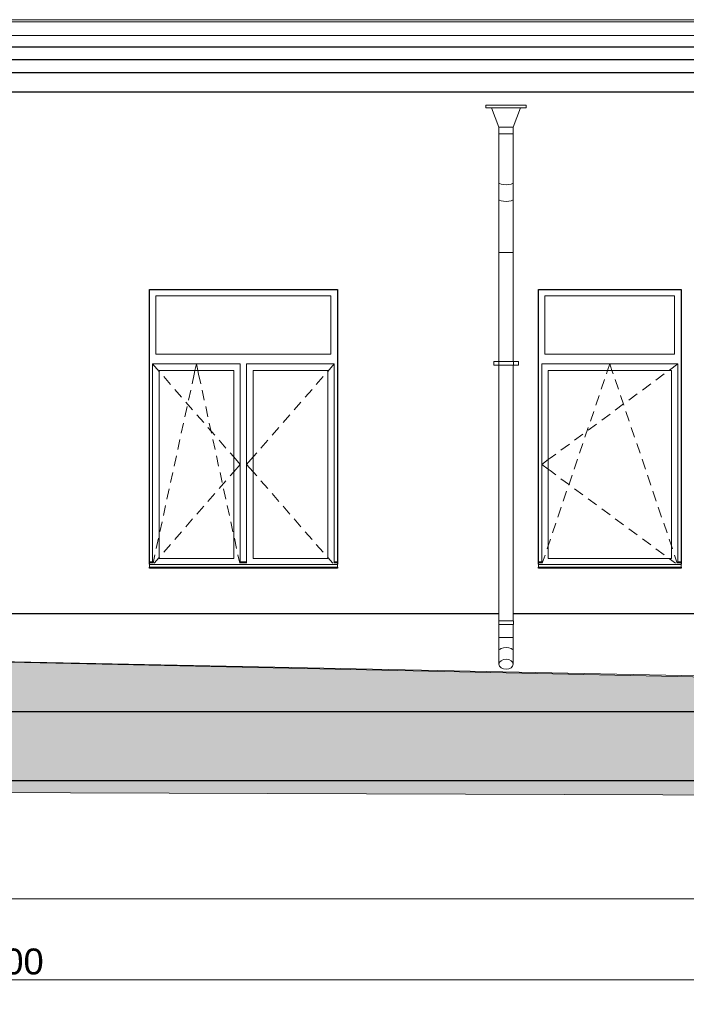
# Model space of a CAD drawing. Header units: millimetres. Extents: x -28034 to 133570, y -6180 to 17692.
# Tile 29 of 36: x 99265 to 104405, y -5044 to 2550. Entities that reach past the tile are written whole.
import ezdxf

# ---------------------------------------------------------------- set-up
doc = ezdxf.new("R2010")
doc.units = ezdxf.units.MM
doc.header["$MEASUREMENT"] = 0
for name, color, linetype, lineweight in [('1 Молдинги_Ном._пера__120', 7, 'Continuous', 5), ('1_Цоколь_Ном._пера__21', 7, 'Continuous', 30), ('2D - Общий_Ном._пера__120', 7, 'Continuous', 5), ('2D - Общий_Ном._пера__2', 8, 'Continuous', 15), ('Конструктив - Стены Несущие_Ном._пера__21', 7, 'Continuous', 30), ('Новый_1 ВОДОСТОК_Ном._пера__120', 7, 'Continuous', 5), ('Новый_1 Молдинги_Ном._пера__21', 7, 'Continuous', 30), ('Новый_Фартук парапета_Ном._пера__120', 7, 'Continuous', 5), ('Окна Archicad_Ном._пера__120', 7, 'Continuous', 5), ('Окна Archicad_Ном._пера__21', 7, 'Continuous', 30), ('Размер - Общий_Ном._пера__1', 7, 'Continuous', 15)]:
    doc.layers.add(name, color=color, linetype=linetype, lineweight=lineweight)
for name, color, linetype in [('1_Цоколь', 7, 'Continuous'), ('Конструктив - Стены Несущие', 7, 'Continuous'), ('Новый_1 ВОДОСТОК', 7, 'Continuous'), ('Новый_1 Молдинги', 7, 'Continuous'), ('Новый_Фартук парапета', 7, 'Continuous'), ('Окна Archicad', 7, 'Continuous'), ('Размер - Общий', 7, 'Continuous')]:
    doc.layers.add(name, color=color, linetype=linetype)
doc.styles.add('СГЕНЕРИР_СТИЛЬ_2', font='arial.ttf')
doc.dimstyles.new('СГЕНЕРИР_СТИЛЬ__1', dxfattribs={"dimtxt": 200, "dimasz": 190, "dimexe": 0.18, "dimexo": 0.0625, "dimgap": 0, "dimtad": 1, "dimtih": 1, "dimtoh": 1, "dimdec": 0, "dimzin": 0, "dimdsep": 46, "dimtxsty": 'СГЕНЕРИР_СТИЛЬ_2', "dimblk": 'ARROWHEAD_6', "dimblk1": 'ARROWHEAD_6', "dimblk2": 'ARROWHEAD_6', "dimcen": 0.09, "dimclrd": 7, "dimclre": 7, "dimclrt": 7, "dimazin": 0, "dimtfac": 1, "dimtdec": 4, "dimtmove": 0, "dimatfit": 3, "dimfxl": 1, "dimtolj": 1, "dimtzin": 0, "dimarcsym": 0})
doc.dimstyles.new('СГЕНЕРИР_СТИЛЬ__4', dxfattribs={"dimtxt": 200, "dimasz": 190, "dimexe": 0.18, "dimexo": 300, "dimgap": 0, "dimtad": 1, "dimtih": 1, "dimtoh": 1, "dimdec": 0, "dimzin": 0, "dimdsep": 46, "dimtxsty": 'СГЕНЕРИР_СТИЛЬ_2', "dimblk": 'ARROWHEAD_6', "dimblk1": 'ARROWHEAD_6', "dimblk2": 'ARROWHEAD_6', "dimcen": 0.09, "dimclrd": 7, "dimclre": 7, "dimclrt": 7, "dimazin": 0, "dimtfac": 1, "dimtdec": 4, "dimtmove": 0, "dimatfit": 3, "dimfxl": 1, "dimtolj": 1, "dimtzin": 0, "dimarcsym": 0})

# ---------------------------------------------------------------- blocks, each defined once
blk = doc.blocks.new('Элемент Разреза_202_1', base_point=(104939.2, -2230.2))
at = {"layer": 'Окна Archicad_Ном._пера__120', "color": 7, "linetype": 'Continuous', "lineweight": 5}
for p, q in [((100314.9, 419.8), (100314.9, -30.2)), ((101664.9, 419.8), (100314.9, 419.8)), ((101664.9, -30.2), (101664.9, 419.8)), ((100314.9, -30.2), (101664.9, -30.2)), ((100289.9, -155.2), (100289.9, -105.2)), ((100289.9, -105.2), (100964.9, -105.2)), ((100289.9, -105.2), (100339.9, -162.6)), ((100616.5, -155.2), (100627.4, -105.2)), ((100638.3, -155.2), (100627.4, -105.2)), ((100964.9, -105.2), (100964.9, -155.2)), ((101014.9, -155.2), (101014.9, -105.2)), ((101014.9, -105.2), (101689.9, -105.2)), ((101689.9, -105.2), (101639.9, -162.6)), ((101689.9, -105.2), (101689.9, -155.2)), ((100289.9, -1605.2), (100289.9, -155.2)), ((100339.9, -155.2), (100339.9, -1605.2)), ((100914.9, -155.2), (100339.9, -155.2)), ((100339.9, -162.6), (100342.4, -165.5)), ((100375.3, -203.2), (100427.8, -263.6)), ((100594.1, -257.9), (100610.4, -183.4)), ((100610.4, -183.4), (100616.5, -155.2)), ((100644.4, -183.4), (100638.3, -155.2)), ((100660.7, -257.9), (100644.4, -183.4)), ((100914.9, -1605.2), (100914.9, -155.2)), ((100964.9, -155.2), (100964.9, -1605.2)), ((101014.9, -1605.2), (101014.9, -155.2)), ((101064.9, -155.2), (101064.9, -1605.2)), ((101639.9, -155.2), (101064.9, -155.2)), ((101604.5, -203.2), (101552, -263.6)), ((101639.9, -162.6), (101637.4, -165.5)), ((101639.9, -1605.2), (101639.9, -155.2)), ((101689.9, -155.2), (101689.9, -1605.2)), ((100460.7, -301.3), (100513.2, -361.6)), ((101519.1, -301.3), (101466.6, -361.6)), ((100566.5, -385), (100583.5, -306.8)), ((100688.3, -385), (100671.3, -306.8)), ((100538.8, -512), (100555.9, -433.8)), ((100546, -399.3), (100598.6, -459.6)), ((100716, -512), (100699, -433.8)), ((101433.8, -399.3), (101381.2, -459.6)), ((100631.4, -497.3), (100684, -557.7)), ((101348.4, -497.3), (101295.8, -557.7)), ((100511.2, -639), (100528.2, -560.8)), ((100716.8, -595.4), (100769.4, -655.7)), ((100743.6, -639), (100726.6, -560.8)), ((101263, -595.4), (101210.5, -655.7)), ((100483.5, -766), (100500.5, -687.9)), ((100771.3, -766), (100754.3, -687.9)), ((100802.2, -693.4), (100854.7, -753.7)), ((101177.6, -693.4), (101125.1, -753.7)), ((100455.9, -893.1), (100472.9, -814.9)), ((100799, -893.1), (100781.9, -814.9)), ((100887.6, -791.4), (100912.4, -819.9)), ((100912.4, -819.9), (100914.9, -822.8)), ((100914.9, -822.8), (100964.9, -880.2)), ((101064.9, -822.8), (101014.9, -880.2)), ((101067.4, -819.9), (101064.9, -822.8)), ((101092.2, -791.4), (101067.4, -819.9)), ((100914.9, -937.6), (100964.9, -880.2)), ((101064.9, -937.6), (101014.9, -880.2)), ((100428.2, -1020.1), (100445.2, -941.9)), ((100826.6, -1020.1), (100809.6, -941.9)), ((100887.6, -969), (100912.4, -940.5)), ((100912.4, -940.5), (100914.9, -937.6)), ((101067.4, -940.5), (101064.9, -937.6)), ((101092.2, -969), (101067.4, -940.5)), ((100802.2, -1067), (100854.7, -1006.7)), ((101177.6, -1067), (101125.1, -1006.7)), ((100400.5, -1147.1), (100417.6, -1068.9)), ((100716.8, -1165.1), (100769.4, -1104.7)), ((100854.3, -1147.1), (100837.3, -1068.9)), ((101263, -1165.1), (101210.5, -1104.7)), ((100372.9, -1274.1), (100389.9, -1196)), ((100631.4, -1263.1), (100684, -1202.8)), ((100881.9, -1274.1), (100864.9, -1196)), ((101348.4, -1263.1), (101295.8, -1202.8)), ((100345.2, -1401.2), (100362.2, -1323)), ((100546, -1361.1), (100598.6, -1300.8)), ((100909.6, -1401.2), (100892.6, -1323)), ((101433.8, -1361.1), (101381.2, -1300.8)), ((100460.7, -1459.1), (100513.2, -1398.8)), ((101519.1, -1459.1), (101466.6, -1398.8)), ((100317.6, -1528.2), (100334.6, -1450)), ((100375.3, -1557.2), (100427.8, -1496.8)), ((100937.2, -1528.2), (100920.2, -1450)), ((101604.5, -1557.2), (101552, -1496.8)), ((100292.8, -1641.7), (100306.9, -1577)), ((100962, -1641.7), (100947.9, -1577)), ((100289.9, -1630.2), (100264.9, -1630.2)), ((100289.9, -1640.2), (100264.9, -1640.2)), ((100264.9, -1650.2), (100264.9, -1652.1)), ((100264.9, -1652.1), (100264.9, -1672.1)), ((101714.9, -1652.1), (100264.9, -1652.1)), ((100289.9, -1641.7), (100289.9, -1605.2)), ((100301.7, -1641.7), (100339.9, -1597.8)), ((100339.9, -1597.8), (100342.4, -1594.9)), ((100339.9, -1605.2), (100914.9, -1605.2)), ((100964.9, -1605.2), (100964.9, -1641.7)), ((101014.9, -1630.2), (100964.9, -1630.2)), ((101014.9, -1640.2), (100964.9, -1640.2)), ((101014.9, -1641.7), (101014.9, -1605.2)), ((101064.9, -1605.2), (101639.9, -1605.2)), ((101639.9, -1597.8), (101637.4, -1594.9)), ((101678.2, -1641.7), (101639.9, -1597.8)), ((101689.9, -1605.2), (101689.9, -1641.7)), ((101714.9, -1630.2), (101689.9, -1630.2)), ((101714.9, -1640.2), (101689.9, -1640.2)), ((101714.9, -1650.2), (101714.9, -1652.1)), ((101714.9, -1652.1), (101714.9, -1672.1)), ((101714.9, -1672.1), (100264.9, -1672.1))]:
    blk.add_line(p, q, dxfattribs=at)
at = {"layer": 'Окна Archicad_Ном._пера__21', "color": 7, "linetype": 'Continuous', "lineweight": 30}
for p, q in [((100264.9, -1650.2), (100264.9, 469.8)), ((100264.9, 469.8), (101714.9, 469.8)), ((101714.9, 469.8), (101714.9, -1650.2)), ((100264.9, -1680.2), (100264.9, -1672.1)), ((101714.9, -1680.2), (100264.9, -1680.2)), ((101714.9, -1672.1), (101714.9, -1680.2))]:
    blk.add_line(p, q, dxfattribs=at)
blk = doc.blocks.new('Элемент Разреза_215_1', base_point=(104939.2, -2230.2))
at = {"layer": 'Конструктив - Стены Несущие_Ном._пера__21', "color": 7, "linetype": 'Continuous', "lineweight": 30}
for p, q in [((95744.9, -2830.2), (95844.9, -2830.2)), ((95844.9, -2830.2), (95844.9, -3317)), ((95844.9, -3317), (99814.9, -3317))]:
    blk.add_line(p, q, dxfattribs=at)
blk = doc.blocks.new('Элемент Разреза_234_1', base_point=(104939.2, -2230.2))
at = {"layer": 'Окна Archicad_Ном._пера__120', "color": 7, "linetype": 'Continuous', "lineweight": 5}
for p, q in [((103314.9, 419.8), (103314.9, -30.2)), ((104314.9, 419.8), (103314.9, 419.8)), ((104314.9, -30.2), (104314.9, 419.8)), ((103314.9, -30.2), (104314.9, -30.2)), ((103289.9, -155.2), (103289.9, -105.2)), ((103289.9, -105.2), (104339.9, -105.2)), ((103798, -155.2), (103814.9, -105.2)), ((103831.8, -155.2), (103814.9, -105.2)), ((104339.9, -105.2), (104275.5, -152.7)), ((104339.9, -105.2), (104339.9, -155.2)), ((103289.9, -1605.2), (103289.9, -155.2)), ((103339.9, -155.2), (103339.9, -1605.2)), ((104289.9, -155.2), (103339.9, -155.2)), ((103748.7, -300.8), (103774.3, -225)), ((103789.2, -181), (103798, -155.2)), ((103840.6, -181), (103831.8, -155.2)), ((103881.2, -300.8), (103855.5, -225)), ((104235.3, -182.4), (104170.9, -229.9)), ((104289.9, -1605.2), (104289.9, -155.2)), ((104339.9, -155.2), (104339.9, -1605.2)), ((104130.7, -259.6), (104066.3, -307.1)), ((103707, -423.9), (103732.6, -348.1)), ((103922.9, -423.9), (103897.2, -348.1)), ((104026.1, -336.8), (103961.8, -384.3)), ((103921.5, -414), (103857.2, -461.5)), ((103665.2, -547), (103690.9, -471.3)), ((103816.9, -491.2), (103752.6, -538.7)), ((103964.6, -547), (103938.9, -471.3)), ((103623.5, -670.2), (103649.2, -594.4)), ((103712.3, -568.4), (103648, -615.9)), ((104006.3, -670.2), (103980.6, -594.4)), ((103607.7, -645.6), (103543.4, -693.1)), ((103503.1, -722.8), (103438.8, -770.3)), ((103581.8, -793.3), (103607.5, -717.5)), ((104048, -793.3), (104022.3, -717.5)), ((103354.3, -832.7), (103339.9, -843.3)), ((103398.6, -800), (103354.3, -832.7)), ((103339.9, -843.3), (103289.9, -880.2)), ((103339.9, -917.1), (103289.9, -880.2)), ((103540.1, -916.4), (103565.8, -840.7)), ((104089.7, -916.4), (104064, -840.7)), ((103354.3, -927.7), (103339.9, -917.1)), ((103398.6, -960.4), (103354.3, -927.7)), ((103498.4, -1039.6), (103524.1, -963.8)), ((104131.4, -1039.6), (104105.7, -963.8)), ((103503.1, -1037.6), (103438.8, -990.1)), ((103456.7, -1162.7), (103482.4, -1086.9)), ((103607.7, -1114.8), (103543.4, -1067.3)), ((104173.1, -1162.7), (104147.4, -1086.9)), ((103415, -1285.8), (103440.7, -1210)), ((103712.3, -1192), (103648, -1144.5)), ((104214.8, -1285.8), (104189.1, -1210)), ((103816.9, -1269.2), (103752.6, -1221.7)), ((103373.3, -1408.9), (103399, -1333.2)), ((103921.5, -1346.4), (103857.2, -1298.9)), ((104256.5, -1408.9), (104230.8, -1333.2)), ((104026.1, -1423.6), (103961.8, -1376.1)), ((103331.6, -1532.1), (103339.9, -1507.6)), ((103339.9, -1507.6), (103357.3, -1456.3)), ((104130.7, -1500.8), (104066.3, -1453.3)), ((104289.9, -1507.6), (104272.5, -1456.3)), ((104298.2, -1532.1), (104289.9, -1507.6)), ((103294.5, -1641.7), (103315.6, -1579.4)), ((104235.3, -1578), (104170.9, -1530.5)), ((104335.3, -1641.7), (104314.2, -1579.4)), ((103289.9, -1630.2), (103264.9, -1630.2)), ((103289.9, -1640.2), (103264.9, -1640.2)), ((103264.9, -1650.2), (103264.9, -1652.1)), ((103264.9, -1652.1), (103264.9, -1672.1)), ((104364.9, -1652.1), (103264.9, -1652.1)), ((103289.9, -1641.7), (103289.9, -1605.2)), ((103339.9, -1605.2), (104289.9, -1605.2)), ((104321.6, -1641.7), (104275.5, -1607.7)), ((104339.9, -1605.2), (104339.9, -1641.7)), ((104364.9, -1630.2), (104339.9, -1630.2)), ((104364.9, -1640.2), (104339.9, -1640.2)), ((104364.9, -1650.2), (104364.9, -1652.1)), ((104364.9, -1652.1), (104364.9, -1672.1)), ((104364.9, -1672.1), (103264.9, -1672.1))]:
    blk.add_line(p, q, dxfattribs=at)
at = {"layer": 'Окна Archicad_Ном._пера__21', "color": 7, "linetype": 'Continuous', "lineweight": 30}
for p, q in [((103264.9, -1650.2), (103264.9, 469.8)), ((103264.9, 469.8), (104364.9, 469.8)), ((104364.9, 469.8), (104364.9, -1650.2)), ((103264.9, -1680.2), (103264.9, -1672.1)), ((104364.9, -1680.2), (103264.9, -1680.2)), ((104364.9, -1672.1), (104364.9, -1680.2))]:
    blk.add_line(p, q, dxfattribs=at)
blk = doc.blocks.new('Элемент Разреза_248_1', base_point=(104939.2, -2230.2))
at = {"layer": 'Новый_1 ВОДОСТОК_Ном._пера__120', "color": 7, "linetype": 'Continuous', "lineweight": 5}
for p, q in [((102860.2, 1889.8), (103170.2, 1889.8)), ((102860.2, 1889.8), (102860.2, 1869.8)), ((102860.2, 1869.8), (103170.2, 1869.8)), ((102903.1, 1869.8), (102960.2, 1719.8)), ((103070.2, 1719.8), (103127.4, 1869.8)), ((103170.2, 1869.8), (103170.2, 1889.8)), ((102960.2, 1719.8), (103070.2, 1719.8)), ((102960.2, 1719.8), (102960.2, 1669.8)), ((103070.2, 1669.8), (103070.2, 1719.8)), ((102960.2, 1669.8), (102960.2, 1293.8)), ((102960.2, 1669.8), (103070.2, 1669.8)), ((103070.2, 1669.8), (103070.2, 1293.8)), ((102960.2, 1293.8), (102960.2, 1165)), ((103070.2, 1293.8), (103070.2, 1165)), ((102976.4, 1282.2), (102964.4, 1287.5)), ((102994.2, 1278.7), (102976.4, 1282.2)), ((103015.2, 1277.5), (102994.2, 1278.7)), ((103036.3, 1278.7), (103015.2, 1277.5)), ((103054.1, 1282.2), (103036.3, 1278.7)), ((103066.1, 1287.5), (103054.1, 1282.2)), ((102960.2, 1165), (102960.2, 754.9)), ((102976.4, 1153.5), (102964.4, 1158.8)), ((102994.2, 1150), (102976.4, 1153.5)), ((103015.2, 1148.7), (102994.2, 1150)), ((103036.3, 1150), (103015.2, 1148.7)), ((103054.1, 1153.5), (103036.3, 1150)), ((103066.1, 1158.8), (103054.1, 1153.5)), ((103070.2, 1165), (103070.2, 754.9)), ((102960.2, 754.9), (102960.2, -85.2)), ((102964.4, 754.9), (102960.2, 754.9)), ((102976.4, 754.9), (102964.4, 754.9)), ((102994.2, 754.9), (102976.4, 754.9)), ((103015.2, 754.9), (102994.2, 754.9)), ((103036.3, 754.9), (103015.2, 754.9)), ((103054.1, 754.9), (103036.3, 754.9)), ((103066.1, 754.9), (103054.1, 754.9)), ((103070.2, 754.9), (103066.1, 754.9)), ((103070.2, 754.9), (103070.2, -85.2)), ((102920.2, -85.2), (102958.2, -85.2)), ((102920.2, -115.2), (102920.2, -85.2)), ((102920.2, -115.2), (102958.2, -115.2)), ((102958.2, -85.2), (102962.6, -85.2)), ((102958.2, -115.2), (102958.2, -85.2)), ((102958.2, -115.2), (102962.6, -115.2)), ((102960.2, -115.2), (102960.2, -2085.2)), ((102962.6, -85.2), (102974.9, -85.2)), ((102962.6, -115.2), (102974.9, -115.2)), ((102974.9, -85.2), (102993.4, -85.2)), ((102974.9, -115.2), (102993.4, -115.2)), ((102993.4, -85.2), (103015.2, -85.2)), ((102993.4, -115.2), (103015.2, -115.2)), ((103015.2, -85.2), (103037.1, -85.2)), ((103015.2, -115.2), (103037.1, -115.2)), ((103037.1, -85.2), (103055.6, -85.2)), ((103037.1, -115.2), (103055.6, -115.2)), ((103055.6, -85.2), (103067.9, -85.2)), ((103055.6, -115.2), (103067.9, -115.2)), ((103067.9, -85.2), (103072.2, -85.2)), ((103067.9, -115.2), (103072.2, -115.2)), ((103070.2, -115.2), (103070.2, -2085.2)), ((103072.2, -85.2), (103110.2, -85.2)), ((103072.2, -115.2), (103072.2, -85.2)), ((103072.2, -115.2), (103110.2, -115.2)), ((103110.2, -115.2), (103110.2, -85.2)), ((102958.2, -2085.2), (102962.6, -2085.2)), ((102958.2, -2115.2), (102958.2, -2085.2)), ((102958.2, -2115.2), (102962.6, -2115.2)), ((102960.2, -2115.2), (102960.2, -2215.2)), ((102962.6, -2085.2), (102974.9, -2085.2)), ((102962.6, -2115.2), (102974.9, -2115.2)), ((102974.9, -2085.2), (102993.4, -2085.2)), ((102974.9, -2115.2), (102993.4, -2115.2)), ((102993.4, -2085.2), (103015.2, -2085.2)), ((102993.4, -2115.2), (103015.2, -2115.2)), ((103015.2, -2085.2), (103037.1, -2085.2)), ((103015.2, -2115.2), (103037.1, -2115.2)), ((103037.1, -2085.2), (103055.6, -2085.2)), ((103037.1, -2115.2), (103055.6, -2115.2)), ((103055.6, -2085.2), (103067.9, -2085.2)), ((103055.6, -2115.2), (103067.9, -2115.2)), ((103067.9, -2085.2), (103072.2, -2085.2)), ((103067.9, -2115.2), (103072.2, -2115.2)), ((103070.2, -2115.2), (103070.2, -2215.2)), ((103072.2, -2115.2), (103072.2, -2085.2)), ((102964.4, -2215.2), (102960.2, -2215.2)), ((102960.2, -2215.2), (102960.2, -2315.2)), ((102976.4, -2215.2), (102964.4, -2215.2)), ((102994.2, -2215.2), (102976.4, -2215.2)), ((103015.2, -2215.2), (102994.2, -2215.2)), ((103036.3, -2215.2), (103015.2, -2215.2)), ((103054.1, -2215.2), (103036.3, -2215.2)), ((103066.1, -2215.2), (103054.1, -2215.2)), ((103070.2, -2215.2), (103066.1, -2215.2)), ((103070.2, -2215.2), (103070.2, -2315.2)), ((102960.2, -2315.2), (102960.2, -2421.3)), ((102976.4, -2299.1), (102964.4, -2306.5)), ((102994.2, -2294.2), (102976.4, -2299.1)), ((103015.2, -2292.5), (102994.2, -2294.2)), ((103036.3, -2294.2), (103015.2, -2292.5)), ((103054.1, -2299.1), (103036.3, -2294.2)), ((103066.1, -2306.5), (103054.1, -2299.1)), ((103070.2, -2315.2), (103070.2, -2421.3)), ((102964.4, -2406.4), (102960.2, -2421.3)), ((102960.2, -2421.3), (102964.4, -2436.2)), ((102976.4, -2393.8), (102964.4, -2406.4)), ((102994.2, -2385.4), (102976.4, -2393.8)), ((103015.2, -2382.4), (102994.2, -2385.4)), ((103036.3, -2385.4), (103015.2, -2382.4)), ((103054.1, -2393.8), (103036.3, -2385.4)), ((103066.1, -2406.4), (103054.1, -2393.8)), ((103070.2, -2421.3), (103066.1, -2406.4)), ((103066.1, -2436.2), (103070.2, -2421.3)), ((102964.4, -2436.2), (102976.4, -2448.8)), ((102976.4, -2448.8), (102994.2, -2457.2)), ((102994.2, -2457.2), (103015.2, -2460.2)), ((103015.2, -2460.2), (103036.3, -2457.2)), ((103036.3, -2457.2), (103054.1, -2448.8)), ((103054.1, -2448.8), (103066.1, -2436.2))]:
    blk.add_line(p, q, dxfattribs=at)
blk = doc.blocks.new('Элемент Разреза_302_1', base_point=(104939.2, -2230.2))
at = {"layer": 'Новый_Фартук парапета_Ном._пера__120', "color": 7, "linetype": 'Continuous', "lineweight": 5}
for p, q in [((95412.4, 2541.7), (95409.9, 2532.7)), ((95409.9, 2532.7), (95409.9, 2427.2)), ((95409.9, 2532.7), (106074.9, 2532.7)), ((95419.2, 2548.1), (95412.4, 2541.7)), ((95428.4, 2550), (95419.2, 2548.1)), ((95428.4, 2550), (106074.9, 2550)), ((95409.9, 2427.2), (106074.9, 2427.2))]:
    blk.add_line(p, q, dxfattribs=at)
blk = doc.blocks.new('Элемент Разреза_361_1', base_point=(104939.2, -2230.2))
at = {"layer": 'Конструктив - Стены Несущие_Ном._пера__21', "color": 7, "linetype": 'Continuous', "lineweight": 30}
blk.add_line((99814.9, -3317), (104519.9, -3317), dxfattribs=at)
blk = doc.blocks.new('Элемент Разреза_377_1', base_point=(104939.2, -2230.2))
at = {"layer": 'Новый_1 Молдинги_Ном._пера__21', "color": 7, "linetype": 'Continuous', "lineweight": 30}
for p, q in [((109515.9, 2339.1), (95484.4, 2339.1)), ((109515.9, 2239.8), (95534.4, 2239.8)), ((109515.9, 2139.8), (95584.4, 2139.8)), ((109515.9, 1989.8), (95634.4, 1989.8))]:
    blk.add_line(p, q, dxfattribs=at)
blk = doc.blocks.new('Элемент Разреза_471_1', base_point=(104939.2, -2230.2))
at = {"layer": '1_Цоколь_Ном._пера__21', "color": 7, "linetype": 'Continuous', "lineweight": 30}
for p, q in [((95734.9, -2030.2), (102960.2, -2030.2)), ((103070.2, -2030.2), (104488.9, -2030.2)), ((95734.9, -2701.6), (95734.9, -2786)), ((95734.9, -2786), (104518.9, -2786))]:
    blk.add_line(p, q, dxfattribs=at)
blk = doc.blocks.new('*D606', base_point=(104939.2, -2230.2))
at = {"layer": 'Размер - Общий_Ном._пера__1', "color": 7, "linetype": 'Continuous', "lineweight": 15, "transparency": 16777216}
for p, q in [((129514.9, -5044), (129514.9, -4407)), ((68514.9, -5044), (68514.9, -4669)), ((68614.9, -4756.5), (68414.9, -4956.5)), ((129414.9, -4956.5), (129614.9, -4756.5)), ((68364.9, -4856.5), (68514.9, -4856.5)), ((68514.9, -4856.5), (129514.9, -4856.5)), ((129514.9, -4856.5), (129664.9, -4856.5))]:
    blk.add_line(p, q, dxfattribs=at)
at = {"layer": 'Размер - Общий_Ном._пера__1', "color": 7, "lineweight": 15, "transparency": 16777216, "insert": (98595.4, -4816.5), "char_height": 200, "attachment_point": 7, "style": 'СГЕНЕРИР_СТИЛЬ_2'}
blk.add_mtext('\\A1;61\\~000', dxfattribs=at)
blk = doc.blocks.new('ARROWHEAD_6')
at = {"color": 0, "linetype": 'Continuous', "lineweight": 0}
for p, q in [((-0.5, -0.5), (0.5, 0.5)), ((0, 0), (-1, 0))]:
    blk.add_line(p, q, dxfattribs=at)
blk = doc.blocks.new('*D609', base_point=(104939.2, -2230.2))
at = {"layer": 'Размер - Общий_Ном._пера__1', "color": 7, "linetype": 'Continuous', "lineweight": 15, "transparency": 16777216}
for p, q in [((96214.9, -4417.7), (96214.9, -4042.7)), ((129514.9, -4417.7), (129514.9, -4042.7)), ((96314.9, -4130.2), (96114.9, -4330.2)), ((129414.9, -4330.2), (129614.9, -4130.2)), ((96214.9, -4230.2), (129514.9, -4230.2)), ((129514.9, -4230.2), (129664.9, -4230.2))]:
    blk.add_line(p, q, dxfattribs=at)
at = {"layer": 'Размер - Общий_Ном._пера__1', "color": 7, "lineweight": 15, "transparency": 16777216, "insert": (112445.4, -4190.2), "char_height": 200, "attachment_point": 7, "style": 'СГЕНЕРИР_СТИЛЬ_2'}
blk.add_mtext('\\A1;33\\~300', dxfattribs=at)

msp = doc.modelspace()

# ---------------------------------------------------------------- hatches: boundary and pattern name
at = {"layer": '2D - Общий_Ном._пера__2', "linetype": 'Continuous', "lineweight": 15}
h = msp.add_hatch(dxfattribs=at)
h.set_pattern_fill('ГРУНТ_02_0001', color=8, style=0, pattern_type=2)
h.set_pattern_definition([(45, (104939.2, -2230.2), (-275.7716, 275.7716), []), (45, (104847.3, -2138.3), (-551.543, 551.543), []), (45, (104755.34, -2046.36), (-551.543, 551.543), []), (135, (104663.42, -1954.43), (91.92388, 91.92388), [390, -390])])
h.paths.add_polyline_path([(91845.9, -2656), (68083.9, -2619.9), (65401.7, -2619.9), (65401.7, -3296.8), (133146.8, -3526.1), (133155.2, -2630.2), (130764.9, -2630.2), (130764.9, -2730.2), (108767.9, -2530.2), (105532.4, -2540.2), (95704.9, -2330.2), (91845.9, -2260.2)])

# ---------------------------------------------------------------- linework, layer by layer
at = {"layer": '1 Молдинги_Ном._пера__120', "color": 7, "linetype": 'Continuous', "lineweight": 5}
msp.add_lwpolyline([(133155.2, -2630.2), (130764.9, -2630.2), (130764.9, -2730.2), (108767.9, -2530.2), (105501.9, -2530.2), (95704.9, -2330.2), (91845.9, -2260.2), (91845.9, -2656), (68083.9, -2619.9), (65401.7, -2619.9)], dxfattribs=at)
at = {"layer": '2D - Общий_Ном._пера__120', "color": 7, "linetype": 'Continuous', "lineweight": 5, "flags": 128}
msp.add_lwpolyline([(91845.9, -2656), (68083.9, -2619.9), (65401.7, -2619.9), (65401.7, -3296.8), (133146.8, -3526.1), (133155.2, -2630.2), (130764.9, -2630.2), (130764.9, -2730.2), (108767.9, -2530.2), (105532.4, -2540.2), (95704.9, -2330.2), (91845.9, -2260.2)], close=True, dxfattribs=at)

# ---------------------------------------------------------------- block references
at = {"layer": '1_Цоколь', "lineweight": 0}
msp.add_blockref('Элемент Разреза_471_1', (104939.2, -2230.2), dxfattribs=at)
at = {"layer": 'Конструктив - Стены Несущие', "lineweight": 0}
for name in ['Элемент Разреза_215_1', 'Элемент Разреза_361_1']:
    msp.add_blockref(name, (104939.2, -2230.2), dxfattribs=at)
at = {"layer": 'Новый_1 ВОДОСТОК', "lineweight": 0}
msp.add_blockref('Элемент Разреза_248_1', (104939.2, -2230.2), dxfattribs=at)
at = {"layer": 'Новый_1 Молдинги', "lineweight": 0}
msp.add_blockref('Элемент Разреза_377_1', (104939.2, -2230.2), dxfattribs=at)
at = {"layer": 'Новый_Фартук парапета', "lineweight": 0}
msp.add_blockref('Элемент Разреза_302_1', (104939.2, -2230.2), dxfattribs=at)
at = {"layer": 'Окна Archicad', "lineweight": 0}
for name in ['Элемент Разреза_202_1', 'Элемент Разреза_234_1']:
    msp.add_blockref(name, (104939.2, -2230.2), dxfattribs=at)

# ---------------------------------------------------------------- dimensions: what is measured, and where the dimension line sits
at = {"layer": 'Размер - Общий', "color": 7, "linetype": 'Continuous', "lineweight": 15}
for base, p1, p2, dimstyle, picture, middle in [((129514.9, -4230.2), (96214.9, -4230.2), (129514.9, -4230.2), 'СГЕНЕРИР_СТИЛЬ__1', '*D609', (112864.6, -4090.2)), ((129514.9, -4856.5), (68514.9, -4430.2), (129514.9, -4107), 'СГЕНЕРИР_СТИЛЬ__4', '*D606', (99014.6, -4716.5))]:
    dim = msp.add_linear_dim(base=base, p1=p1, p2=p2, dimstyle=dimstyle, dxfattribs=at)
    dim.commit()
    dim.dimension.update_dxf_attribs({"geometry": picture, "text_midpoint": middle, "dimtype": 160})

doc.saveas('drawing.dxf')
